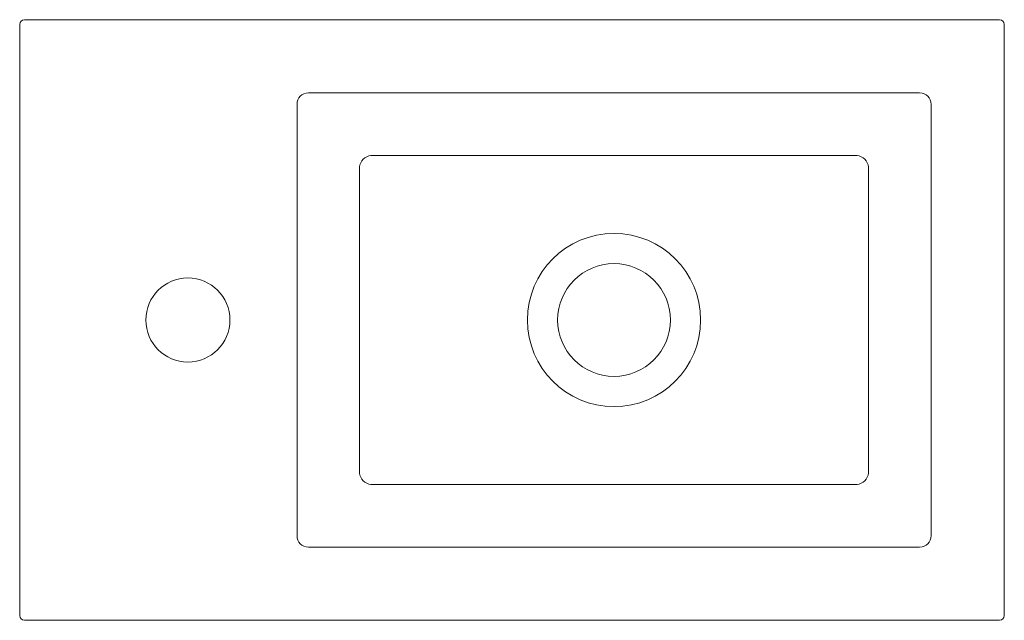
# Model space of a CAD drawing. Header units: millimetres. Extents: x 4076.362 to 4076.772, y 1524.256 to 1524.507.
import ezdxf

# ---------------------------------------------------------------- set-up
doc = ezdxf.new("R2010")
doc.units = ezdxf.units.MM
doc.linetypes.add('SLD-Solid', pattern=[0])
doc.layers.add('SANINDUSA', color=3, linetype='Continuous')

msp = doc.modelspace()

# ---------------------------------------------------------------- linework, layer by layer
at = {"layer": 'SANINDUSA', "linetype": 'SLD-Solid', "lineweight": 15}
for p, q in [((4076.36218, 1524.25843), (4076.36218, 1524.50457)), ((4076.36418, 1524.50657), (4076.77031, 1524.50657)), ((4076.77231, 1524.50457), (4076.77231, 1524.25843)), ((4076.73704, 1524.47605), (4076.48245, 1524.47605)), ((4076.47769, 1524.4713), (4076.47769, 1524.29171)), ((4076.7418, 1524.29171), (4076.7418, 1524.4713)), ((4076.5085, 1524.45001), (4076.71099, 1524.45001)), ((4076.50374, 1524.31775), (4076.50374, 1524.44525)), ((4076.71575, 1524.44525), (4076.71575, 1524.31775)), ((4076.71099, 1524.313), (4076.5085, 1524.313)), ((4076.48245, 1524.28695), (4076.73704, 1524.28695)), ((4076.77031, 1524.25643), (4076.36418, 1524.25643))]:
    msp.add_line(p, q, dxfattribs=at)
for centre, radius in [((4076.60974, 1524.3815), 0.03605), ((4076.60974, 1524.3815), 0.0235), ((4076.43224, 1524.3815), 0.0175)]:
    msp.add_circle(centre, radius, dxfattribs=at)
for centre, radius, start, end in [((4076.36418, 1524.50457), 0.002, 90.0817, 179.9183), ((4076.77031, 1524.50457), 0.002, 0.0817, 89.9183), ((4076.50907, 1524.44468), 0.00536, 96.1567, 173.8433), ((4076.71042, 1524.44468), 0.00536, 6.1567, 83.8433), ((4076.50907, 1524.31833), 0.00536, 186.1567, 263.8433), ((4076.71042, 1524.31833), 0.00536, 276.1567, 353.8433), ((4076.36418, 1524.25844), 0.002, 180.0817, 269.9183), ((4076.77031, 1524.25844), 0.002, 270.0817, 359.9183)]:
    msp.add_arc(centre, radius, start, end, dxfattribs=at)
for centre, major_axis, start_param, end_param in [((4076.48315, 1524.47059), (-0.00416, 0.00416), -0.73758, 0.73758), ((4076.73634, 1524.47059), (0.00416, 0.00416), 5.545606, 7.020765), ((4076.48315, 1524.29241), (0.00416, 0.00416), 2.404013, 3.879172), ((4076.73634, 1524.29241), (-0.00416, 0.00416), 2.404013, 3.879172)]:
    msp.add_ellipse(centre, major_axis=major_axis, ratio=0.849427, start_param=start_param, end_param=end_param, dxfattribs=at)

doc.saveas('drawing.dxf')
